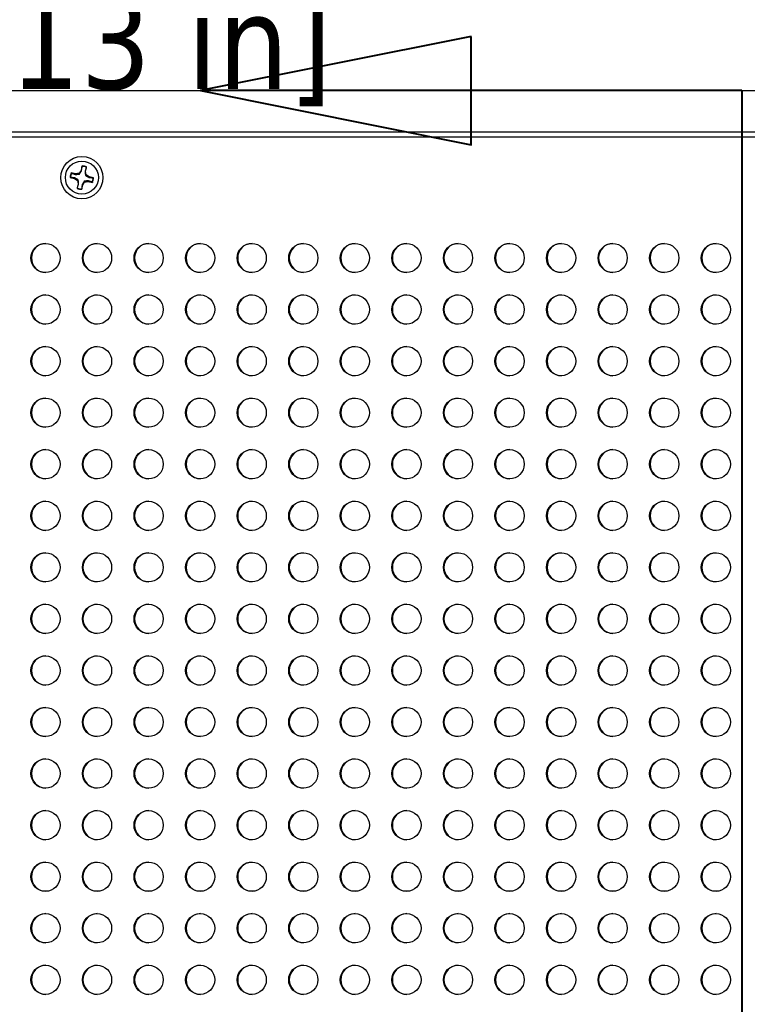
# Model space of a CAD drawing. Header units: millimetres. Extents: x 80 to 2248, y 80 to 1719.
# Tile 11 of 79: x 424 to 536, y 1111 to 1262. Entities that reach past the tile are written whole.
import ezdxf

# ---------------------------------------------------------------- set-up
doc = ezdxf.new("R2010")
doc.units = ezdxf.units.MM
doc.header["$LTSCALE"] = 8.333333
doc.linetypes.add('DOUBLE_DASH_CHAIN', pattern=[1.2403, 0.6614, -0.0827, 0.1654, -0.0827, 0.1654, -0.0827])
for name, color, linetype, lineweight in [('Dimension (ANSI)', 7, 'Continuous', 25), ('Section Line (ANSI)', 7, 'DOUBLE_DASH_CHAIN', 40), ('Visible (ANSI)', 7, 'Continuous', 25)]:
    doc.layers.add(name, color=color, linetype=linetype, lineweight=lineweight)
doc.styles.add('Note Text (ANSI)', font='tahoma.ttf')
doc.dimstyles.new('Default - mm (ANSI)', dxfattribs={"dimscale": 8.333333, "dimtxt": 1.75, "dimasz": 1.5, "dimexe": 2, "dimexo": 1, "dimgap": 0.8, "dimtad": 0, "dimtih": 1, "dimtoh": 1, "dimrnd": 1e-08, "dimzin": 0, "dimdsep": 46, "dimtxsty": 'Note Text (ANSI)', "dimblk": 'Filled-2', "dimcen": 0.09, "dimdle": 10, "dimclrd": 256, "dimclre": 256, "dimclrt": 256, "dimadec": 1, "dimazin": 0, "dimtfac": 1.741714, "dimtofl": 0, "dimtmove": 0, "dimatfit": 3, "dimldrblk": 'Filled-1', "dimfxl": 1, "dimtolj": 1, "dimtzin": 0, "dimlwd": -1, "dimlwe": -1, "dimarcsym": 0})

# ---------------------------------------------------------------- blocks, each defined once
blk = doc.blocks.new('2dTransSection0')
at = {"layer": 'Section Line (ANSI)', "linetype": 'Continuous'}
for p, q in [((59.247, 151.169), (54.247, 150.169)), ((59.247, 149.169), (59.247, 151.169)), ((59.247, 150.169), (54.247, 150.169)), ((54.247, 150.169), (59.247, 149.169)), ((64.247, 150.169), (59.247, 150.169)), ((64.247, 150.169), (64.247, 142.695))]:
    blk.add_line(p, q, dxfattribs=at)
at = {"layer": 'Section Line (ANSI)', "linetype": 'DOUBLE_DASH_CHAIN', "ltscale": 12.556316}
blk.add_line((64.247, 150.169), (64.247, 64.827), dxfattribs=at)
at = {"layer": 'Section Line (ANSI)', "linetype": 'Continuous', "flags": 128}
blk.add_lwpolyline([(59.247, 151.169), (54.247, 150.169), (59.247, 149.169), (59.247, 151.169)], dxfattribs=at)
at = {"layer": 'Section Line (ANSI)'}
blk.add_solid([(59.247, 151.169), (54.247, 150.169), (59.247, 149.169), (59.247, 151.169)], dxfattribs=at)
blk = doc.blocks.new('Filled-2')
at = {"color": 0}
for p, q in [((0, 0), (-1, 0.167)), ((-1, 0.167), (-1, -0.167)), ((-1, 0), (0, 0)), ((-1, -0.167), (0, 0))]:
    blk.add_line(p, q, dxfattribs=at)
at = {"color": 0, "flags": 128}
blk.add_lwpolyline([(-1, -0.167), (0, 0), (-1, 0.167), (-1, -0.167)], dxfattribs=at)
at = {"color": 0}
blk.add_solid([(-1, -0.167), (0, 0), (-1, 0.167), (-1, -0.167)], dxfattribs=at)
blk = doc.blocks.new('*D18')
at = {"layer": 'Defpoints', "color": 0, "transparency": 16777216}
for p in [(324.57, 1322.16), (324.57, 1251.4), (746.22, 1251.4)]:
    blk.add_point(p, dxfattribs=at)
at = {"layer": 'Dimension (ANSI)', "transparency": 16777216}
for p, q in [((324.57, 1259.74), (324.57, 1338.82)), ((746.22, 1259.74), (746.22, 1338.82)), ((337.07, 1322.16), (485.34, 1322.16)), ((733.72, 1322.16), (604.47, 1322.16))]:
    blk.add_line(p, q, dxfattribs=at)
at = {"layer": 'Dimension (ANSI)', "transparency": 16777216, "xscale": 12.5, "yscale": 12.5, "zscale": 12.5, "rotation": 180}
blk.add_blockref('Filled-2', (324.57, 1322.16), dxfattribs=at)
at = {"layer": 'Dimension (ANSI)', "transparency": 16777216, "xscale": 12.5, "yscale": 12.5, "zscale": 12.5}
blk.add_blockref('Filled-2', (746.22, 1322.16), dxfattribs=at)
at = {"layer": 'Dimension (ANSI)', "transparency": 16777216, "char_height": 14.5833, "attachment_point": 5, "style": 'Note Text (ANSI)'}
for s, insert in [('\\A1; 421.65 mm', (544.9, 1336.42)), ('\\A1;[16.600 in]', (544.9, 1305.95))]:
    blk.add_mtext(s, dxfattribs=dict(at, insert=insert))
blk = doc.blocks.new('Filled-1')
at = {"color": 0}
for p, q in [((0, 0), (-1, 0.333)), ((-1, 0.333), (-1, -0.333)), ((-1, 0), (0, 0)), ((-1, -0.333), (0, 0))]:
    blk.add_line(p, q, dxfattribs=at)
at = {"color": 0, "flags": 128}
blk.add_lwpolyline([(-1, -0.333), (0, 0), (-1, 0.333), (-1, -0.333)], dxfattribs=at)
at = {"color": 0}
blk.add_solid([(-1, -0.333), (0, 0), (-1, 0.333), (-1, -0.333)], dxfattribs=at)
blk = doc.blocks.new('*D27')
at = {"layer": 'Defpoints', "color": 0, "transparency": 16777216}
for p in [(348.82, 1273.83), (348.82, 1236.23), (356.76, 1236.23)]:
    blk.add_point(p, dxfattribs=at)
at = {"layer": 'Dimension (ANSI)', "transparency": 16777216}
for p, q in [((348.82, 1244.56), (348.82, 1290.5)), ((356.76, 1244.56), (356.76, 1290.5)), ((336.32, 1273.83), (323.82, 1273.83)), ((369.26, 1273.83), (381.76, 1273.83))]:
    blk.add_line(p, q, dxfattribs=at)
at = {"layer": 'Dimension (ANSI)', "transparency": 16777216, "xscale": 12.5, "yscale": 12.5, "zscale": 12.5}
blk.add_blockref('Filled-2', (348.82, 1273.83), dxfattribs=at)
at = {"layer": 'Dimension (ANSI)', "transparency": 16777216, "xscale": 12.5, "yscale": 12.5, "zscale": 12.5, "rotation": 180}
blk.add_blockref('Filled-2', (356.76, 1273.83), dxfattribs=at)
at = {"layer": 'Dimension (ANSI)', "transparency": 16777216, "char_height": 14.5833, "attachment_point": 5, "style": 'Note Text (ANSI)'}
for s, insert in [('\\A1; 7.94 mm', (430.43, 1288.08)), ('\\A1;[0.313 in]', (430.43, 1257.62))]:
    blk.add_mtext(s, dxfattribs=dict(at, insert=insert))

msp = doc.modelspace()

# ---------------------------------------------------------------- linework, layer by layer
at = {"layer": 'Visible (ANSI)'}
for p, q in [((743.0431, 1251.4042), (327.7431, 1251.4042)), ((327.7431, 1245.0542), (743.0431, 1245.0542)), ((328.5009, 1244.3149), (742.2923, 1244.3149)), ((432.8384, 1238.5918), (432.1546, 1238.7407)), ((432.8369, 1238.5075), (432.8384, 1238.5918)), ((433.3655, 1238.6868), (432.8384, 1238.5918)), ((433.6711, 1239.1267), (433.3655, 1238.6868)), ((433.4384, 1238.5734), (433.3655, 1238.6868)), ((433.82, 1239.8105), (433.6711, 1239.1267)), ((433.7484, 1239.0931), (433.6711, 1239.1267)), ((434.2884, 1238.9755), (434.3726, 1238.9739)), ((434.3543, 1238.374), (434.4676, 1238.4468)), ((434.3726, 1238.9739), (434.5215, 1239.6578)), ((434.4676, 1238.4468), (434.3726, 1238.9739)), ((434.9076, 1238.1412), (434.4676, 1238.4468)), ((432.0018, 1238.0391), (432.6856, 1237.8902)), ((432.7193, 1237.9675), (432.6856, 1237.8902)), ((432.6856, 1237.8902), (433.1256, 1237.5847)), ((433.2206, 1237.0575), (433.0717, 1236.3737)), ((433.2389, 1237.6575), (433.1256, 1237.5847)), ((433.1256, 1237.5847), (433.2206, 1237.0575)), ((433.3048, 1237.056), (433.2206, 1237.0575)), ((433.8448, 1236.9384), (433.9221, 1236.9048)), ((433.9221, 1236.9048), (434.2277, 1237.3447)), ((434.1548, 1237.4581), (434.2277, 1237.3447)), ((434.2277, 1237.3447), (434.7548, 1237.4397)), ((434.7563, 1237.524), (434.7548, 1237.4397)), ((434.7548, 1237.4397), (435.4386, 1237.2908)), ((434.8739, 1238.064), (434.9076, 1238.1412)), ((435.5914, 1237.9923), (434.9076, 1238.1412)), ((433.7732, 1236.221), (433.9221, 1236.9048))]:
    msp.add_line(p, q, dxfattribs=at)
for centre, radius in [((433.7966, 1238.0157), 3.2512), ((433.7966, 1238.0157), 2.54), ((428.1959, 1225.6459), 2.2479), ((436.1334, 1225.6459), 2.2479), ((444.0709, 1225.6459), 2.2479), ((452.0084, 1225.6459), 2.2479), ((459.9459, 1225.6459), 2.2479), ((467.8834, 1225.6459), 2.2479), ((475.8209, 1225.6459), 2.2479), ((483.7584, 1225.6459), 2.2479), ((491.6959, 1225.6459), 2.2479), ((499.6334, 1225.6459), 2.2479), ((507.5709, 1225.6459), 2.2479), ((515.5084, 1225.6459), 2.2479), ((523.4459, 1225.6459), 2.2479), ((531.3834, 1225.6459), 2.2479), ((428.1959, 1217.7084), 2.2479), ((436.1334, 1217.7084), 2.2479), ((444.0709, 1217.7084), 2.2479), ((452.0084, 1217.7084), 2.2479), ((459.9459, 1217.7084), 2.2479), ((467.8834, 1217.7084), 2.2479), ((475.8209, 1217.7084), 2.2479), ((483.7584, 1217.7084), 2.2479), ((491.6959, 1217.7084), 2.2479), ((499.6334, 1217.7084), 2.2479), ((507.5709, 1217.7084), 2.2479), ((515.5084, 1217.7084), 2.2479), ((523.4459, 1217.7084), 2.2479), ((531.3834, 1217.7084), 2.2479), ((428.1959, 1209.7709), 2.2479), ((436.1334, 1209.7709), 2.2479), ((444.0709, 1209.7709), 2.2479), ((452.0084, 1209.7709), 2.2479), ((459.9459, 1209.7709), 2.2479), ((467.8834, 1209.7709), 2.2479), ((475.8209, 1209.7709), 2.2479), ((483.7584, 1209.7709), 2.2479), ((491.6959, 1209.7709), 2.2479), ((499.6334, 1209.7709), 2.2479), ((507.5709, 1209.7709), 2.2479), ((515.5084, 1209.7709), 2.2479), ((523.4459, 1209.7709), 2.2479), ((531.3834, 1209.7709), 2.2479), ((428.1959, 1201.8334), 2.2479), ((436.1334, 1201.8334), 2.2479), ((444.0709, 1201.8334), 2.2479), ((452.0084, 1201.8334), 2.2479), ((459.9459, 1201.8334), 2.2479), ((467.8834, 1201.8334), 2.2479), ((475.8209, 1201.8334), 2.2479), ((483.7584, 1201.8334), 2.2479), ((491.6959, 1201.8334), 2.2479), ((499.6334, 1201.8334), 2.2479), ((507.5709, 1201.8334), 2.2479), ((515.5084, 1201.8334), 2.2479), ((523.4459, 1201.8334), 2.2479), ((531.3834, 1201.8334), 2.2479), ((428.1959, 1193.8959), 2.2479), ((436.1334, 1193.8959), 2.2479), ((444.0709, 1193.8959), 2.2479), ((452.0084, 1193.8959), 2.2479), ((459.9459, 1193.8959), 2.2479), ((467.8834, 1193.8959), 2.2479), ((475.8209, 1193.8959), 2.2479), ((483.7584, 1193.8959), 2.2479), ((491.6959, 1193.8959), 2.2479), ((499.6334, 1193.8959), 2.2479), ((507.5709, 1193.8959), 2.2479), ((515.5084, 1193.8959), 2.2479), ((523.4459, 1193.8959), 2.2479), ((531.3834, 1193.8959), 2.2479), ((428.1959, 1185.9584), 2.2479), ((436.1334, 1185.9584), 2.2479), ((444.0709, 1185.9584), 2.2479), ((452.0084, 1185.9584), 2.2479), ((459.9459, 1185.9584), 2.2479), ((467.8834, 1185.9584), 2.2479), ((475.8209, 1185.9584), 2.2479), ((483.7584, 1185.9584), 2.2479), ((491.6959, 1185.9584), 2.2479), ((499.6334, 1185.9584), 2.2479), ((507.5709, 1185.9584), 2.2479), ((515.5084, 1185.9584), 2.2479), ((523.4459, 1185.9584), 2.2479), ((531.3834, 1185.9584), 2.2479), ((428.1959, 1178.0209), 2.2479), ((436.1334, 1178.0209), 2.2479), ((444.0709, 1178.0209), 2.2479), ((452.0084, 1178.0209), 2.2479), ((459.9459, 1178.0209), 2.2479), ((467.8834, 1178.0209), 2.2479), ((475.8209, 1178.0209), 2.2479), ((483.7584, 1178.0209), 2.2479), ((491.6959, 1178.0209), 2.2479), ((499.6334, 1178.0209), 2.2479), ((507.5709, 1178.0209), 2.2479), ((515.5084, 1178.0209), 2.2479), ((523.4459, 1178.0209), 2.2479), ((531.3834, 1178.0209), 2.2479), ((428.1959, 1170.0834), 2.2479), ((436.1334, 1170.0834), 2.2479), ((444.0709, 1170.0834), 2.2479), ((452.0084, 1170.0834), 2.2479), ((459.9459, 1170.0834), 2.2479), ((467.8834, 1170.0834), 2.2479), ((475.8209, 1170.0834), 2.2479), ((483.7584, 1170.0834), 2.2479), ((491.6959, 1170.0834), 2.2479), ((499.6334, 1170.0834), 2.2479), ((507.5709, 1170.0834), 2.2479), ((515.5084, 1170.0834), 2.2479), ((523.4459, 1170.0834), 2.2479), ((531.3834, 1170.0834), 2.2479), ((428.1959, 1162.1459), 2.2479), ((436.1334, 1162.1459), 2.2479), ((444.0709, 1162.1459), 2.2479), ((452.0084, 1162.1459), 2.2479), ((459.9459, 1162.1459), 2.2479), ((467.8834, 1162.1459), 2.2479), ((475.8209, 1162.1459), 2.2479), ((483.7584, 1162.1459), 2.2479), ((491.6959, 1162.1459), 2.2479), ((499.6334, 1162.1459), 2.2479), ((507.5709, 1162.1459), 2.2479), ((515.5084, 1162.1459), 2.2479), ((523.4459, 1162.1459), 2.2479), ((531.3834, 1162.1459), 2.2479), ((428.1959, 1154.2084), 2.2479), ((436.1334, 1154.2084), 2.2479), ((444.0709, 1154.2084), 2.2479), ((452.0084, 1154.2084), 2.2479), ((459.9459, 1154.2084), 2.2479), ((467.8834, 1154.2084), 2.2479), ((475.8209, 1154.2084), 2.2479), ((483.7584, 1154.2084), 2.2479), ((491.6959, 1154.2084), 2.2479), ((499.6334, 1154.2084), 2.2479), ((507.5709, 1154.2084), 2.2479), ((515.5084, 1154.2084), 2.2479), ((523.4459, 1154.2084), 2.2479), ((531.3834, 1154.2084), 2.2479), ((428.1959, 1146.2709), 2.2479), ((436.1334, 1146.2709), 2.2479), ((444.0709, 1146.2709), 2.2479), ((452.0084, 1146.2709), 2.2479), ((459.9459, 1146.2709), 2.2479), ((467.8834, 1146.2709), 2.2479), ((475.8209, 1146.2709), 2.2479), ((483.7584, 1146.2709), 2.2479), ((491.6959, 1146.2709), 2.2479), ((499.6334, 1146.2709), 2.2479), ((507.5709, 1146.2709), 2.2479), ((515.5084, 1146.2709), 2.2479), ((523.4459, 1146.2709), 2.2479), ((531.3834, 1146.2709), 2.2479), ((428.1959, 1138.3334), 2.2479), ((436.1334, 1138.3334), 2.2479), ((444.0709, 1138.3334), 2.2479), ((452.0084, 1138.3334), 2.2479), ((459.9459, 1138.3334), 2.2479), ((467.8834, 1138.3334), 2.2479), ((475.8209, 1138.3334), 2.2479), ((483.7584, 1138.3334), 2.2479), ((491.6959, 1138.3334), 2.2479), ((499.6334, 1138.3334), 2.2479), ((507.5709, 1138.3334), 2.2479), ((515.5084, 1138.3334), 2.2479), ((523.4459, 1138.3334), 2.2479), ((531.3834, 1138.3334), 2.2479), ((428.1959, 1130.3959), 2.2479), ((436.1334, 1130.3959), 2.2479), ((444.0709, 1130.3959), 2.2479), ((452.0084, 1130.3959), 2.2479), ((459.9459, 1130.3959), 2.2479), ((467.8834, 1130.3959), 2.2479), ((475.8209, 1130.3959), 2.2479), ((483.7584, 1130.3959), 2.2479), ((491.6959, 1130.3959), 2.2479), ((499.6334, 1130.3959), 2.2479), ((507.5709, 1130.3959), 2.2479), ((515.5084, 1130.3959), 2.2479), ((523.4459, 1130.3959), 2.2479), ((531.3834, 1130.3959), 2.2479), ((428.1959, 1122.4584), 2.2479), ((436.1334, 1122.4584), 2.2479), ((444.0709, 1122.4584), 2.2479), ((452.0084, 1122.4584), 2.2479), ((459.9459, 1122.4584), 2.2479), ((467.8834, 1122.4584), 2.2479), ((475.8209, 1122.4584), 2.2479), ((483.7584, 1122.4584), 2.2479), ((491.6959, 1122.4584), 2.2479), ((499.6334, 1122.4584), 2.2479), ((507.5709, 1122.4584), 2.2479), ((515.5084, 1122.4584), 2.2479), ((523.4459, 1122.4584), 2.2479), ((531.3834, 1122.4584), 2.2479), ((428.1959, 1114.5209), 2.2479), ((436.1334, 1114.5209), 2.2479), ((444.0709, 1114.5209), 2.2479), ((452.0084, 1114.5209), 2.2479), ((459.9459, 1114.5209), 2.2479), ((467.8834, 1114.5209), 2.2479), ((475.8209, 1114.5209), 2.2479), ((483.7584, 1114.5209), 2.2479), ((491.6959, 1114.5209), 2.2479), ((499.6334, 1114.5209), 2.2479), ((507.5709, 1114.5209), 2.2479), ((515.5084, 1114.5209), 2.2479), ((523.4459, 1114.5209), 2.2479), ((531.3834, 1114.5209), 2.2479)]:
    msp.add_circle(centre, radius, dxfattribs=at)
for centre, radius, start, end in [((433.7966, 1238.0157), 1.7949, 156.179225, 179.253143), ((433.7966, 1238.0157), 1.7483, 156.376569, 179.0558), ((433.7966, 1238.0157), 1.7949, 66.179225, 89.253143), ((433.7966, 1238.0157), 1.7483, 66.376569, 89.0558), ((433.7966, 1238.0157), 1.7483, 336.376569, 359.0558), ((433.7966, 1238.0157), 1.7949, 336.179225, 359.253143), ((433.7966, 1238.0157), 1.7949, 246.179225, 269.253143), ((433.7966, 1238.0157), 1.7483, 246.376569, 269.0558), ((428.2813, 1225.6459), 2.2479, 91.088428, 268.911572), ((436.2188, 1225.6459), 2.2479, 91.088428, 268.911572), ((444.1563, 1225.6459), 2.2479, 91.088428, 268.911572), ((452.0938, 1225.6459), 2.2479, 91.088428, 268.911572), ((460.0313, 1225.6459), 2.2479, 91.088428, 268.911572), ((467.9688, 1225.6459), 2.2479, 91.088428, 268.911572), ((475.9063, 1225.6459), 2.2479, 91.088428, 268.911572), ((483.8438, 1225.6459), 2.2479, 91.088428, 268.911572), ((491.7813, 1225.6459), 2.2479, 91.088428, 268.911572), ((499.7188, 1225.6459), 2.2479, 91.088428, 268.911572), ((507.6563, 1225.6459), 2.2479, 91.088428, 268.911572), ((515.5938, 1225.6459), 2.2479, 91.088428, 268.911572), ((523.5313, 1225.6459), 2.2479, 91.088428, 268.911572), ((531.4688, 1225.6459), 2.2479, 91.088428, 268.911572), ((428.2813, 1217.7084), 2.2479, 91.088428, 268.911572), ((436.2188, 1217.7084), 2.2479, 91.088428, 268.911572), ((444.1563, 1217.7084), 2.2479, 91.088428, 268.911572), ((452.0938, 1217.7084), 2.2479, 91.088428, 268.911572), ((460.0313, 1217.7084), 2.2479, 91.088428, 268.911572), ((467.9688, 1217.7084), 2.2479, 91.088428, 268.911572), ((475.9063, 1217.7084), 2.2479, 91.088428, 268.911572), ((483.8438, 1217.7084), 2.2479, 91.088428, 268.911572), ((491.7813, 1217.7084), 2.2479, 91.088428, 268.911572), ((499.7188, 1217.7084), 2.2479, 91.088428, 268.911572), ((507.6563, 1217.7084), 2.2479, 91.088428, 268.911572), ((515.5938, 1217.7084), 2.2479, 91.088428, 268.911572), ((523.5313, 1217.7084), 2.2479, 91.088428, 268.911572), ((531.4688, 1217.7084), 2.2479, 91.088428, 268.911572), ((428.2813, 1209.7709), 2.2479, 91.088428, 268.911572), ((436.2188, 1209.7709), 2.2479, 91.088428, 268.911572), ((444.1563, 1209.7709), 2.2479, 91.088428, 268.911572), ((452.0938, 1209.7709), 2.2479, 91.088428, 268.911572), ((460.0313, 1209.7709), 2.2479, 91.088428, 268.911572), ((467.9688, 1209.7709), 2.2479, 91.088428, 268.911572), ((475.9063, 1209.7709), 2.2479, 91.088428, 268.911572), ((483.8438, 1209.7709), 2.2479, 91.088428, 268.911572), ((491.7813, 1209.7709), 2.2479, 91.088428, 268.911572), ((499.7188, 1209.7709), 2.2479, 91.088428, 268.911572), ((507.6563, 1209.7709), 2.2479, 91.088428, 268.911572), ((515.5938, 1209.7709), 2.2479, 91.088428, 268.911572), ((523.5313, 1209.7709), 2.2479, 91.088428, 268.911572), ((531.4688, 1209.7709), 2.2479, 91.088428, 268.911572), ((428.2813, 1201.8334), 2.2479, 91.088428, 268.911572), ((436.2188, 1201.8334), 2.2479, 91.088428, 268.911572), ((444.1563, 1201.8334), 2.2479, 91.088428, 268.911572), ((452.0938, 1201.8334), 2.2479, 91.088428, 268.911572), ((460.0313, 1201.8334), 2.2479, 91.088428, 268.911572), ((467.9688, 1201.8334), 2.2479, 91.088428, 268.911572), ((475.9063, 1201.8334), 2.2479, 91.088428, 268.911572), ((483.8438, 1201.8334), 2.2479, 91.088428, 268.911572), ((491.7813, 1201.8334), 2.2479, 91.088428, 268.911572), ((499.7188, 1201.8334), 2.2479, 91.088428, 268.911572), ((507.6563, 1201.8334), 2.2479, 91.088428, 268.911572), ((515.5938, 1201.8334), 2.2479, 91.088428, 268.911572), ((523.5313, 1201.8334), 2.2479, 91.088428, 268.911572), ((531.4688, 1201.8334), 2.2479, 91.088428, 268.911572), ((428.2813, 1193.8959), 2.2479, 91.088428, 268.911572), ((436.2188, 1193.8959), 2.2479, 91.088428, 268.911572), ((444.1563, 1193.8959), 2.2479, 91.088428, 268.911572), ((452.0938, 1193.8959), 2.2479, 91.088428, 268.911572), ((460.0313, 1193.8959), 2.2479, 91.088428, 268.911572), ((467.9688, 1193.8959), 2.2479, 91.088428, 268.911572), ((475.9063, 1193.8959), 2.2479, 91.088428, 268.911572), ((483.8438, 1193.8959), 2.2479, 91.088428, 268.911572), ((491.7813, 1193.8959), 2.2479, 91.088428, 268.911572), ((499.7188, 1193.8959), 2.2479, 91.088428, 268.911572), ((507.6563, 1193.8959), 2.2479, 91.088428, 268.911572), ((515.5938, 1193.8959), 2.2479, 91.088428, 268.911572), ((523.5313, 1193.8959), 2.2479, 91.088428, 268.911572), ((531.4688, 1193.8959), 2.2479, 91.088428, 268.911572), ((428.2813, 1185.9584), 2.2479, 91.088428, 268.911572), ((436.2188, 1185.9584), 2.2479, 91.088428, 268.911572), ((444.1563, 1185.9584), 2.2479, 91.088428, 268.911572), ((452.0938, 1185.9584), 2.2479, 91.088428, 268.911572), ((460.0313, 1185.9584), 2.2479, 91.088428, 268.911572), ((467.9688, 1185.9584), 2.2479, 91.088428, 268.911572), ((475.9063, 1185.9584), 2.2479, 91.088428, 268.911572), ((483.8438, 1185.9584), 2.2479, 91.088428, 268.911572), ((491.7813, 1185.9584), 2.2479, 91.088428, 268.911572), ((499.7188, 1185.9584), 2.2479, 91.088428, 268.911572), ((507.6563, 1185.9584), 2.2479, 91.088428, 268.911572), ((515.5938, 1185.9584), 2.2479, 91.088428, 268.911572), ((523.5313, 1185.9584), 2.2479, 91.088428, 268.911572), ((531.4688, 1185.9584), 2.2479, 91.088428, 268.911572), ((428.2813, 1178.0209), 2.2479, 91.088428, 268.911572), ((436.2188, 1178.0209), 2.2479, 91.088428, 268.911572), ((444.1563, 1178.0209), 2.2479, 91.088428, 268.911572), ((452.0938, 1178.0209), 2.2479, 91.088428, 268.911572), ((460.0313, 1178.0209), 2.2479, 91.088428, 268.911572), ((467.9688, 1178.0209), 2.2479, 91.088428, 268.911572), ((475.9063, 1178.0209), 2.2479, 91.088428, 268.911572), ((483.8438, 1178.0209), 2.2479, 91.088428, 268.911572), ((491.7813, 1178.0209), 2.2479, 91.088428, 268.911572), ((499.7188, 1178.0209), 2.2479, 91.088428, 268.911572), ((507.6563, 1178.0209), 2.2479, 91.088428, 268.911572), ((515.5938, 1178.0209), 2.2479, 91.088428, 268.911572), ((523.5313, 1178.0209), 2.2479, 91.088428, 268.911572), ((531.4688, 1178.0209), 2.2479, 91.088428, 268.911572), ((428.2813, 1170.0834), 2.2479, 91.088428, 268.911572), ((436.2188, 1170.0834), 2.2479, 91.088428, 268.911572), ((444.1563, 1170.0834), 2.2479, 91.088428, 268.911572), ((452.0938, 1170.0834), 2.2479, 91.088428, 268.911572), ((460.0313, 1170.0834), 2.2479, 91.088428, 268.911572), ((467.9688, 1170.0834), 2.2479, 91.088428, 268.911572), ((475.9063, 1170.0834), 2.2479, 91.088428, 268.911572), ((483.8438, 1170.0834), 2.2479, 91.088428, 268.911572), ((491.7813, 1170.0834), 2.2479, 91.088428, 268.911572), ((499.7188, 1170.0834), 2.2479, 91.088428, 268.911572), ((507.6563, 1170.0834), 2.2479, 91.088428, 268.911572), ((515.5938, 1170.0834), 2.2479, 91.088428, 268.911572), ((523.5313, 1170.0834), 2.2479, 91.088428, 268.911572), ((531.4688, 1170.0834), 2.2479, 91.088428, 268.911572), ((428.2813, 1162.1459), 2.2479, 91.088428, 268.911572), ((436.2188, 1162.1459), 2.2479, 91.088428, 268.911572), ((444.1563, 1162.1459), 2.2479, 91.088428, 268.911572), ((452.0938, 1162.1459), 2.2479, 91.088428, 268.911572), ((460.0313, 1162.1459), 2.2479, 91.088428, 268.911572), ((467.9688, 1162.1459), 2.2479, 91.088428, 268.911572), ((475.9063, 1162.1459), 2.2479, 91.088428, 268.911572), ((483.8438, 1162.1459), 2.2479, 91.088428, 268.911572), ((491.7813, 1162.1459), 2.2479, 91.088428, 268.911572), ((499.7188, 1162.1459), 2.2479, 91.088428, 268.911572), ((507.6563, 1162.1459), 2.2479, 91.088428, 268.911572), ((515.5938, 1162.1459), 2.2479, 91.088428, 268.911572), ((523.5313, 1162.1459), 2.2479, 91.088428, 268.911572), ((531.4688, 1162.1459), 2.2479, 91.088428, 268.911572), ((428.2813, 1154.2084), 2.2479, 91.088428, 268.911572), ((436.2188, 1154.2084), 2.2479, 91.088428, 268.911572), ((444.1563, 1154.2084), 2.2479, 91.088428, 268.911572), ((452.0938, 1154.2084), 2.2479, 91.088428, 268.911572), ((460.0313, 1154.2084), 2.2479, 91.088428, 268.911572), ((467.9688, 1154.2084), 2.2479, 91.088428, 268.911572), ((475.9063, 1154.2084), 2.2479, 91.088428, 268.911572), ((483.8438, 1154.2084), 2.2479, 91.088428, 268.911572), ((491.7813, 1154.2084), 2.2479, 91.088428, 268.911572), ((499.7188, 1154.2084), 2.2479, 91.088428, 268.911572), ((507.6563, 1154.2084), 2.2479, 91.088428, 268.911572), ((515.5938, 1154.2084), 2.2479, 91.088428, 268.911572), ((523.5313, 1154.2084), 2.2479, 91.088428, 268.911572), ((531.4688, 1154.2084), 2.2479, 91.088428, 268.911572), ((428.2813, 1146.2709), 2.2479, 91.088428, 268.911572), ((436.2188, 1146.2709), 2.2479, 91.088428, 268.911572), ((444.1563, 1146.2709), 2.2479, 91.088428, 268.911572), ((452.0938, 1146.2709), 2.2479, 91.088428, 268.911572), ((460.0313, 1146.2709), 2.2479, 91.088428, 268.911572), ((467.9688, 1146.2709), 2.2479, 91.088428, 268.911572), ((475.9063, 1146.2709), 2.2479, 91.088428, 268.911572), ((483.8438, 1146.2709), 2.2479, 91.088428, 268.911572), ((491.7813, 1146.2709), 2.2479, 91.088428, 268.911572), ((499.7188, 1146.2709), 2.2479, 91.088428, 268.911572), ((507.6563, 1146.2709), 2.2479, 91.088428, 268.911572), ((515.5938, 1146.2709), 2.2479, 91.088428, 268.911572), ((523.5313, 1146.2709), 2.2479, 91.088428, 268.911572), ((531.4688, 1146.2709), 2.2479, 91.088428, 268.911572), ((428.2813, 1138.3334), 2.2479, 91.088428, 268.911572), ((436.2188, 1138.3334), 2.2479, 91.088428, 268.911572), ((444.1563, 1138.3334), 2.2479, 91.088428, 268.911572), ((452.0938, 1138.3334), 2.2479, 91.088428, 268.911572), ((460.0313, 1138.3334), 2.2479, 91.088428, 268.911572), ((467.9688, 1138.3334), 2.2479, 91.088428, 268.911572), ((475.9063, 1138.3334), 2.2479, 91.088428, 268.911572), ((483.8438, 1138.3334), 2.2479, 91.088428, 268.911572), ((491.7813, 1138.3334), 2.2479, 91.088428, 268.911572), ((499.7188, 1138.3334), 2.2479, 91.088428, 268.911572), ((507.6563, 1138.3334), 2.2479, 91.088428, 268.911572), ((515.5938, 1138.3334), 2.2479, 91.088428, 268.911572), ((523.5313, 1138.3334), 2.2479, 91.088428, 268.911572), ((531.4688, 1138.3334), 2.2479, 91.088428, 268.911572), ((428.2813, 1130.3959), 2.2479, 91.088428, 268.911572), ((436.2188, 1130.3959), 2.2479, 91.088428, 268.911572), ((444.1563, 1130.3959), 2.2479, 91.088428, 268.911572), ((452.0938, 1130.3959), 2.2479, 91.088428, 268.911572), ((460.0313, 1130.3959), 2.2479, 91.088428, 268.911572), ((467.9688, 1130.3959), 2.2479, 91.088428, 268.911572), ((475.9063, 1130.3959), 2.2479, 91.088428, 268.911572), ((483.8438, 1130.3959), 2.2479, 91.088428, 268.911572), ((491.7813, 1130.3959), 2.2479, 91.088428, 268.911572), ((499.7188, 1130.3959), 2.2479, 91.088428, 268.911572), ((507.6563, 1130.3959), 2.2479, 91.088428, 268.911572), ((515.5938, 1130.3959), 2.2479, 91.088428, 268.911572), ((523.5313, 1130.3959), 2.2479, 91.088428, 268.911572), ((531.4688, 1130.3959), 2.2479, 91.088428, 268.911572), ((428.2813, 1122.4584), 2.2479, 91.088428, 268.911572), ((436.2188, 1122.4584), 2.2479, 91.088428, 268.911572), ((444.1563, 1122.4584), 2.2479, 91.088428, 268.911572), ((452.0938, 1122.4584), 2.2479, 91.088428, 268.911572), ((460.0313, 1122.4584), 2.2479, 91.088428, 268.911572), ((467.9688, 1122.4584), 2.2479, 91.088428, 268.911572), ((475.9063, 1122.4584), 2.2479, 91.088428, 268.911572), ((483.8438, 1122.4584), 2.2479, 91.088428, 268.911572), ((491.7813, 1122.4584), 2.2479, 91.088428, 268.911572), ((499.7188, 1122.4584), 2.2479, 91.088428, 268.911572), ((507.6563, 1122.4584), 2.2479, 91.088428, 268.911572), ((515.5938, 1122.4584), 2.2479, 91.088428, 268.911572), ((523.5313, 1122.4584), 2.2479, 91.088428, 268.911572), ((531.4688, 1122.4584), 2.2479, 91.088428, 268.911572), ((428.2813, 1114.5209), 2.2479, 91.088428, 268.911572), ((436.2188, 1114.5209), 2.2479, 91.088428, 268.911572), ((444.1563, 1114.5209), 2.2479, 91.088428, 268.911572), ((452.0938, 1114.5209), 2.2479, 91.088428, 268.911572), ((460.0313, 1114.5209), 2.2479, 91.088428, 268.911572), ((467.9688, 1114.5209), 2.2479, 91.088428, 268.911572), ((475.9063, 1114.5209), 2.2479, 91.088428, 268.911572), ((483.8438, 1114.5209), 2.2479, 91.088428, 268.911572), ((491.7813, 1114.5209), 2.2479, 91.088428, 268.911572), ((499.7188, 1114.5209), 2.2479, 91.088428, 268.911572), ((507.6563, 1114.5209), 2.2479, 91.088428, 268.911572), ((515.5938, 1114.5209), 2.2479, 91.088428, 268.911572), ((523.5313, 1114.5209), 2.2479, 91.088428, 268.911572), ((531.4688, 1114.5209), 2.2479, 91.088428, 268.911572)]:
    msp.add_arc(centre, radius, start, end, dxfattribs=at)
for points, weights in [([(432.1948, 1238.7163), (432.175, 1238.7283), (432.1546, 1238.7407)], [1.01218915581, 1.01172679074, 1.01110160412]), ([(432.1948, 1238.7163), (432.5928, 1238.5867), (432.8369, 1238.5075)], [1.53696783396, 1.9683578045, 2.37346205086]), ([(432.8369, 1238.5075), (433.2153, 1238.5429), (433.4384, 1238.5734)], [2.07391766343, 2.6044802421, 2.81776863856]), ([(433.4384, 1238.5734), (433.5588, 1238.7636), (433.7484, 1239.0931)], [2.81776863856, 2.60448024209, 2.07391766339]), ([(433.7484, 1239.0931), (433.7778, 1239.3479), (433.8254, 1239.7638)], [2.37346205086, 1.9683578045, 1.53696783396]), ([(433.8254, 1239.7638), (433.8227, 1239.7869), (433.82, 1239.8105)], [1.01218915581, 1.01172679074, 1.01110160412]), ([(434.4972, 1239.6175), (434.3676, 1239.2195), (434.2884, 1238.9755)], [1.53696783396, 1.9683578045, 2.37346205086]), ([(434.2884, 1238.9755), (434.3238, 1238.597), (434.3543, 1238.374)], [2.07391766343, 2.6044802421, 2.81776863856]), ([(434.4972, 1239.6175), (434.5092, 1239.6374), (434.5215, 1239.6578)], [1.01218915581, 1.01172679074, 1.01110160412]), ([(432.0486, 1238.0445), (432.0255, 1238.0419), (432.0018, 1238.0391)], [1.01218915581, 1.01172679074, 1.01110160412]), ([(432.7193, 1237.9675), (432.4644, 1237.9969), (432.0486, 1238.0445)], [2.37346205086, 1.9683578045, 1.53696783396]), ([(433.2389, 1237.6575), (433.0488, 1237.7779), (432.7193, 1237.9675)], [2.81776863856, 2.60448024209, 2.07391766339]), ([(433.096, 1236.414), (433.2256, 1236.812), (433.3048, 1237.056)], [1.53696783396, 1.9683578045, 2.37346205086]), ([(433.3048, 1237.056), (433.2694, 1237.4345), (433.2389, 1237.6575)], [2.07391766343, 2.6044802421, 2.81776863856]), ([(433.8448, 1236.9384), (433.8154, 1236.6835), (433.7678, 1236.2677)], [2.37346205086, 1.9683578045, 1.53696783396]), ([(434.1548, 1237.4581), (434.0344, 1237.2679), (433.8448, 1236.9384)], [2.81776863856, 2.6044802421, 2.07391766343]), ([(434.7563, 1237.524), (434.3779, 1237.4885), (434.1548, 1237.4581)], [2.07391766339, 2.60448024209, 2.81776863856]), ([(434.3543, 1238.374), (434.5444, 1238.2535), (434.8739, 1238.064)], [2.81776863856, 2.60448024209, 2.07391766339]), ([(435.3984, 1237.3152), (435.0004, 1237.4447), (434.7563, 1237.524)], [1.53696783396, 1.9683578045, 2.37346205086]), ([(434.8739, 1238.064), (435.1288, 1238.0346), (435.5446, 1237.9869)], [2.37346205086, 1.9683578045, 1.53696783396]), ([(435.3984, 1237.3152), (435.4183, 1237.3031), (435.4386, 1237.2908)], [1.01218915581, 1.01172679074, 1.01110160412]), ([(435.5446, 1237.9869), (435.5677, 1237.9896), (435.5914, 1237.9923)], [1.01218915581, 1.01172679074, 1.01110160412]), ([(433.096, 1236.414), (433.084, 1236.3941), (433.0717, 1236.3737)], [1.01218915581, 1.01172679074, 1.01110160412]), ([(433.7678, 1236.2677), (433.7705, 1236.2446), (433.7732, 1236.221)], [1.01218915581, 1.01172679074, 1.01110160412])]:
    msp.add_rational_spline(points, weights, degree=2, dxfattribs=at)

# ---------------------------------------------------------------- block references
at = {"layer": 'Section Line (ANSI)', "xscale": 8.333333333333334, "yscale": 8.333333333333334, "zscale": 8.333333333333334}
msp.add_blockref('2dTransSection0', (0, 0), dxfattribs=at)

# ---------------------------------------------------------------- dimensions: what is measured, and where the dimension line sits
at = {"layer": 'Dimension (ANSI)'}
for base, p1, p2, text, picture, middle in [((324.5681, 1322.1579), (746.2181, 1251.4042), (324.5681, 1251.4042), ' <> mm\\X[16.600 in]', '*D18', (544.9019, 1322.1579)), ((348.8209, 1273.8304), (356.7584, 1236.2272), (348.8209, 1236.2272), ' <> mm\\X[0.313 in]', '*D27', (430.4317, 1273.8304))]:
    dim = msp.add_linear_dim(base=base, p1=p1, p2=p2, angle=180, text=text, dimstyle='Default - mm (ANSI)', override={"dimgap": 0.8, "dimtih": 0, "dimtoh": 0, "dimdec": 2, "dimpost": '', "dimtol": 0, "dimlim": 0, "dimtp": 0, "dimtm": 0, "dimtdec": 2, "dimatfit": 1}, dxfattribs=at)
    dim.commit()
    dim.dimension.update_dxf_attribs({"geometry": picture, "text_midpoint": middle, "dimtype": 160})

doc.saveas('drawing.dxf')
